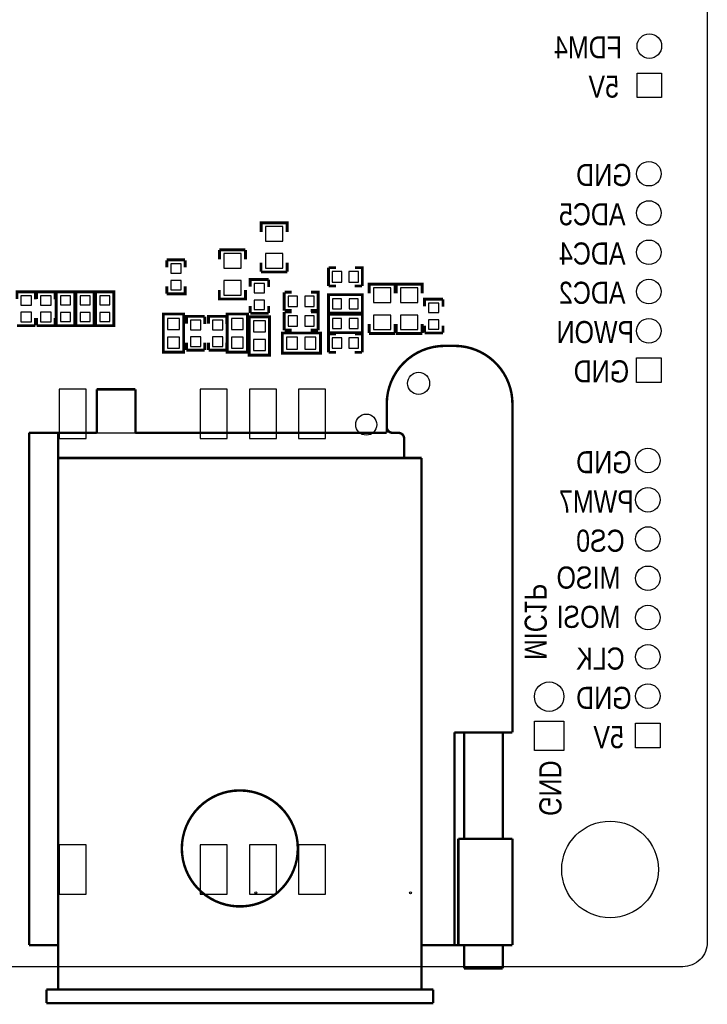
# Model space of a CAD drawing. Extents: x 0 to 360, y -1 to 107.
# Tile 13 of 15: x 324 to 360, y 0 to 51. Entities that reach past the tile are written whole.
import ezdxf
from ezdxf.enums import TextEntityAlignment as Align

# ---------------------------------------------------------------- set-up
doc = ezdxf.new("R2010")
doc.units = 0
doc.header["$MEASUREMENT"] = 0
for name, color, linetype in [('BG_OUTLINE', 6, 'CONTINUOUS'), ('BG_SILKSCREEN_BOTTOM', 7, 'CONTINUOUS'), ('PG_SILKSCREEN_BOTTOM', 7, 'CONTINUOUS'), ('PIN_BOTTOM', 1, 'CONTINUOUS')]:
    doc.layers.add(name, color=color, linetype=linetype)

msp = doc.modelspace()

# ---------------------------------------------------------------- linework, layer by layer
at = {"layer": 'BG_OUTLINE'}
msp.add_lwpolyline([(214.8544275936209, 3.15341), (214.8544275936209, 102.72141, -0.4142140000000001), (216.1244275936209, 103.99141), (358.6692275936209, 103.99141, -0.4142140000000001), (359.9392275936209, 102.72141), (359.9392275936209, 3.15341, -0.4142140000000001), (358.6692275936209, 1.883409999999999), (314.6764275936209, 1.883409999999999), (314.6764275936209, 3.102609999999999), (311.3236275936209, 3.102609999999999), (311.3236275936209, 1.883409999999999), (216.1244275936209, 1.883409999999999, -0.4142140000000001), (214.8544275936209, 3.15341)], format="xyb", dxfattribs=at)
at = {"layer": 'PG_SILKSCREEN_BOTTOM'}
for points, const_width in [([(336.8614225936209, 39.894408), (336.8614225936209, 40.36941399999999), (338.211432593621, 40.36941399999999), (338.211432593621, 39.894408)], 0.150012), ([(336.0524325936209, 38.972414), (334.7024225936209, 38.972414)], 0.150012), ([(334.707121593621, 38.482422), (334.707121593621, 38.957402)], 0.150012), ([(336.057131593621, 38.957402), (336.057131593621, 38.482422)], 0.150012), ([(331.979821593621, 38.056515), (331.979821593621, 38.431521)], 0.150012), ([(331.9814225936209, 38.445415), (332.9314325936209, 38.445415)], 0.150012), ([(332.929832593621, 38.056515), (332.929832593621, 38.431521)], 0.150012), ([(336.8567235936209, 37.834418), (336.8567235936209, 38.309398)], 0.150012), ([(338.2067335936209, 38.309398), (338.2067335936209, 37.834418)], 0.150012), ([(336.8614225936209, 37.819406), (338.211432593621, 37.819406)], 0.150012), ([(340.344422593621, 37.095405), (340.344422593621, 38.045415)], 0.150012), ([(340.7333225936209, 38.043815), (340.3583165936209, 38.043815)], 0.150012), ([(342.0944325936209, 37.095405), (342.0944325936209, 38.045415), (341.7194265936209, 38.045415)], 0.150012), ([(337.249432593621, 37.429415), (336.2994225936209, 37.429415), (336.2994225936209, 37.054409)], 0.150012), ([(337.251033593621, 37.418315), (337.251033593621, 37.04330899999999)], 0.150012), ([(342.449422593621, 36.719408), (342.449422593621, 37.194414), (343.799432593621, 37.194414), (343.799432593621, 36.719408)], 0.150012), ([(343.8464225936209, 36.719408), (343.8464225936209, 37.194414), (345.1964325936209, 37.194414), (345.1964325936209, 36.719408)], 0.150012), ([(325.184432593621, 36.79441499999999), (324.2344225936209, 36.79441499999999), (324.2344225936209, 36.419409)], 0.150012), ([(325.186033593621, 36.783315), (325.186033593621, 36.408309)], 0.150012), ([(326.2004325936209, 36.79441499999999), (325.250422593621, 36.79441499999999), (325.250422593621, 36.419409)], 0.150012), ([(326.202033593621, 36.783315), (326.202033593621, 36.408309)], 0.150012), ([(326.2664225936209, 36.719408), (326.2664225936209, 35.044405), (327.216432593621, 35.044405), (327.216432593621, 36.79441499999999), (326.2664225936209, 36.79441499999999), (326.2664225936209, 36.719408)], 0.150012), ([(327.2824225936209, 36.719408), (327.2824225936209, 35.044405), (328.232432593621, 35.044405), (328.232432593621, 36.79441499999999), (327.2824225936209, 36.79441499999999), (327.2824225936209, 36.719408)], 0.150012), ([(329.2484325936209, 35.119412), (329.2484325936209, 36.79441499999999), (328.298422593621, 36.79441499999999), (328.298422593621, 35.044405), (329.2484325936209, 35.044405), (329.2484325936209, 35.119412)], 0.150012), ([(331.979821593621, 36.706505), (331.979821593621, 37.081511)], 0.150012), ([(331.9814225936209, 36.695405), (332.9314325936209, 36.695405), (332.9314325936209, 37.070411)], 0.150012), ([(336.0524325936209, 36.897412), (336.0524325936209, 36.422406), (334.7024225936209, 36.422406), (334.7024225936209, 36.897412)], 0.150012), ([(338.0584225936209, 35.825405), (338.0584225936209, 36.775415)], 0.150012), ([(338.4473225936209, 36.773815), (338.0723165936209, 36.773815)], 0.150012), ([(339.808432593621, 35.825405), (339.808432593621, 36.775415), (339.4334265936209, 36.775415)], 0.150012), ([(342.0194255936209, 36.648415), (340.344422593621, 36.648415), (340.344422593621, 35.698405), (342.0944325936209, 35.698405), (342.0944325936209, 36.648415), (342.0194255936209, 36.648415)], 0.150012), ([(340.7333225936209, 37.093804), (340.3583165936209, 37.093804)], 0.150012), ([(342.083332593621, 37.093804), (341.7083265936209, 37.093804)], 0.150012), ([(346.266432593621, 36.41341499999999), (345.3164225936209, 36.41341499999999), (345.3164225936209, 36.038409)], 0.150012), ([(346.2680335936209, 36.402315), (346.2680335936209, 36.027309)], 0.150012), ([(332.8544205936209, 33.724418), (332.8544205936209, 35.649408), (331.8044345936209, 35.649408), (331.8044345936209, 33.67440600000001), (332.8544205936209, 33.67440600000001), (332.8544205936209, 33.724418)], 0.150012), ([(336.156420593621, 33.724418), (336.156420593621, 35.649408), (335.106434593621, 35.649408), (335.106434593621, 33.67440600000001), (336.156420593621, 33.67440600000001), (336.156420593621, 33.724418)], 0.150012), ([(337.249432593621, 35.679405), (336.2994225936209, 35.679405)], 0.150012), ([(336.3010225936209, 36.068305), (336.3010225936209, 35.693299)], 0.150012), ([(337.251033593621, 36.068305), (337.251033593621, 35.693299)], 0.150012), ([(338.0584225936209, 34.809405), (338.0584225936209, 35.759415)], 0.150012), ([(338.4473225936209, 35.823804), (338.0723165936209, 35.823804)], 0.150012), ([(338.4473225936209, 35.757815), (338.0723165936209, 35.757815)], 0.150012), ([(339.7973325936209, 35.823804), (339.4223265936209, 35.823804)], 0.150012), ([(339.808432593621, 34.809405), (339.808432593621, 35.759415), (339.4334265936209, 35.759415)], 0.150012), ([(340.419429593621, 34.682405), (342.0944325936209, 34.682405), (342.0944325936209, 35.632415), (340.344422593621, 35.632415), (340.344422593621, 34.682405), (340.419429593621, 34.682405)], 0.150012), ([(325.186033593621, 35.433305), (325.186033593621, 35.058299)], 0.150012), ([(325.2520225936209, 35.433305), (325.2520225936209, 35.058299)], 0.150012), ([(326.202033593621, 35.433305), (326.202033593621, 35.058299)], 0.150012), ([(333.9474325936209, 35.524415), (332.997422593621, 35.524415), (332.997422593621, 35.149409)], 0.150012), ([(333.9490335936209, 35.513315), (333.9490335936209, 35.138309)], 0.150012), ([(335.0904325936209, 35.524415), (334.140422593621, 35.524415), (334.140422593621, 35.149409)], 0.150012), ([(335.0920335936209, 35.513315), (335.0920335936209, 35.138309)], 0.150012), ([(336.2494345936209, 35.447402), (336.2494345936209, 33.522412), (337.2994205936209, 33.522412), (337.2994205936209, 35.497414), (336.2494345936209, 35.497414), (336.2494345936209, 35.447402)], 0.150012), ([(342.4447235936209, 34.659418), (342.4447235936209, 35.134398)], 0.150012), ([(343.7947335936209, 35.134398), (343.7947335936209, 34.659418)], 0.150012), ([(343.8417235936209, 34.659418), (343.8417235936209, 35.134398)], 0.150012), ([(345.1917335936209, 35.134398), (345.1917335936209, 34.659418)], 0.150012), ([(325.184432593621, 35.044405), (324.2344225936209, 35.044405)], 0.150012), ([(326.2004325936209, 35.044405), (325.250422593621, 35.044405)], 0.150012), ([(338.0084355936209, 33.616417), (339.933425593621, 33.616417), (339.933425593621, 34.666403), (337.9584235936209, 34.666403), (337.9584235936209, 33.616417), (338.0084355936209, 33.616417)], 0.150012), ([(338.4473225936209, 34.807804), (338.0723165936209, 34.807804)], 0.150012), ([(339.7973325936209, 34.807804), (339.4223265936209, 34.807804)], 0.150012), ([(340.344422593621, 33.666405), (340.344422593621, 34.616415)], 0.150012), ([(340.7333225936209, 34.614815), (340.3583165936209, 34.614815)], 0.150012), ([(342.0944325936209, 33.666405), (342.0944325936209, 34.616415), (341.7194265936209, 34.616415)], 0.150012), ([(342.449422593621, 34.644406), (343.799432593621, 34.644406)], 0.150012), ([(343.8464225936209, 34.644406), (345.1964325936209, 34.644406)], 0.150012), ([(346.266432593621, 34.663405), (345.3164225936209, 34.663405)], 0.150012), ([(345.3180225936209, 35.052305), (345.3180225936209, 34.677299)], 0.150012), ([(346.2680335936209, 35.052305), (346.2680335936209, 34.677299)], 0.150012), ([(332.9990225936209, 34.163305), (332.9990225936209, 33.788299)], 0.150012), ([(333.9490335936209, 34.163305), (333.9490335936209, 33.788299)], 0.150012), ([(334.142022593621, 34.163305), (334.142022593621, 33.788299)], 0.150012), ([(335.0920335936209, 34.163305), (335.0920335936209, 33.788299)], 0.150012), ([(333.9474325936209, 33.774405), (332.997422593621, 33.774405)], 0.150012), ([(335.0904325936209, 33.774405), (334.140422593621, 33.774405)], 0.150012), ([(340.7333225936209, 33.664804), (340.3583165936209, 33.664804)], 0.150012), ([(342.083332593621, 33.664804), (341.7083265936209, 33.664804)], 0.150012), ([(346.3608955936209, 33.99993199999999), (346.8610215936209, 33.99993199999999)], 0.127), ([(330.360927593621, 31.75000000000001), (328.3609315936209, 31.75000000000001)], 0.127), ([(328.3609315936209, 31.75000000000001), (328.3609315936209, 29.500068)], 0.127), ([(330.360927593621, 29.500068), (330.360927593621, 31.75000000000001)], 0.127), ([(343.3609015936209, 30.999938), (343.3609015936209, 29.800042)], 0.127), ([(349.8610155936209, 30.999938), (349.8610155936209, 13.999972)], 0.127), ([(326.360935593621, 29.500068), (324.861065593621, 29.500068)], 0.127), ([(324.861065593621, 2.999994), (324.861065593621, 29.500068)], 0.127), ([(326.360935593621, 28.200096), (326.360935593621, 29.500068)], 0.127), ([(326.360935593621, 29.500068), (328.3609315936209, 29.500068)], 0.127), ([(330.360927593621, 29.500068), (343.3609015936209, 29.500068)], 0.127), ([(343.3609015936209, 29.800042), (343.3609015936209, 29.500068)], 0.127), ([(343.6608755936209, 29.500068), (343.9611035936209, 29.500068)], 0.127), ([(344.261077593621, 29.20009400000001), (344.261077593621, 28.200096)], 0.127), ([(326.360935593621, 28.200096), (345.1609995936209, 28.200096)], 0.127), ([(326.360935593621, 28.200096), (326.360935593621, 0.7000239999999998)], 0.127), ([(345.1609995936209, 0.7000239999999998), (345.1609995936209, 28.200096)], 0.127), ([(346.8610215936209, 13.999972), (349.8610155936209, 13.999972)], 0.127), ([(346.8610215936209, 2.999994), (346.8610215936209, 13.999972)], 0.127), ([(347.3608935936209, 8.50011), (347.3608935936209, 13.999972)], 0.127), ([(349.3608895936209, 13.999972), (349.3608895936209, 8.50011)], 0.127), ([(347.0609195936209, 8.50011), (347.0609195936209, 2.999994)], 0.127), ([(347.0609195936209, 8.50011), (349.8610155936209, 8.50011)], 0.127), ([(349.8610155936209, 2.999994), (349.8610155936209, 8.50011)], 0.127), ([(326.360935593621, 2.999994), (324.861065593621, 2.999994)], 0.127), ([(346.8610215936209, 2.999994), (345.1609995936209, 2.999994)], 0.127), ([(346.8610215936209, 2.999994), (347.0609195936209, 2.999994)], 0.127), ([(349.8610155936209, 2.999994), (347.0609195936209, 2.999994)], 0.127), ([(347.3608935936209, 1.800097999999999), (347.3608935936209, 2.999994)], 0.127), ([(349.3608895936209, 2.999994), (349.3608895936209, 1.800097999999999)], 0.127), ([(347.3608935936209, 1.800097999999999), (349.3608895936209, 1.800097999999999)], 0.127), ([(345.7609475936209, 0.7000239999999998), (325.7609875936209, 0.7000239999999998)], 0.127), ([(325.7609875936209, 0), (325.7609875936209, 0.7000239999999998)], 0.127), ([(345.7609475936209, 0.7000239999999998), (345.7609475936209, 0)], 0.127), ([(345.7609475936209, 0), (325.7609875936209, 0)], 0.127)]:
    msp.add_lwpolyline(points, dxfattribs=dict(at, const_width=const_width))
at = {"layer": 'PG_SILKSCREEN_BOTTOM', "const_width": 0.127}
for points in [[(343.3609015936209, 30.999938, -0.414211), (346.3608955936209, 33.99993199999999)], [(346.8610215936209, 33.99993199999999, -0.414216), (349.8610155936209, 30.999938)], [(343.6608755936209, 29.500068, -0.414141), (343.3609015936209, 29.800042)], [(343.9611035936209, 29.500068, -0.41407), (344.261077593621, 29.20009400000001)], [(338.7609615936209, 8.000009, 0.999999), (332.761024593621, 8.000009, 1.000000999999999), (338.7609615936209, 8.000009)]]:
    msp.add_lwpolyline(points, format="xyb", dxfattribs=at)
at = {"layer": 'PG_SILKSCREEN_BOTTOM'}
msp.add_lwpolyline([(328.3609315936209, 29.500068), (330.360927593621, 29.500068)], dxfattribs=at)
at = {"layer": 'PIN_BOTTOM'}
for points in [[(356.3070275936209, 48.11141), (357.5770275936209, 48.11141), (357.5770275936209, 46.84140999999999), (356.3070275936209, 46.84140999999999)], [(337.986439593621, 39.419403), (337.986439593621, 40.16941399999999), (337.0864415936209, 40.16941399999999), (337.0864415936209, 39.419403)], [(334.927428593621, 38.772414), (334.927428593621, 38.022403), (335.827426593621, 38.022403), (335.827426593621, 38.772414)], [(337.986439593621, 38.019406), (337.986439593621, 38.769417), (337.0864415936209, 38.769417), (337.0864415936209, 38.019406)], [(332.1864255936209, 38.245402), (332.1864255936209, 37.755411), (332.7264295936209, 37.755411), (332.7264295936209, 38.245402)], [(340.5444355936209, 37.300408), (341.0344265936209, 37.300408), (341.0344265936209, 37.840412), (340.5444355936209, 37.840412)], [(341.4044285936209, 37.300408), (341.8944195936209, 37.300408), (341.8944195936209, 37.840412), (341.4044285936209, 37.840412)], [(332.1864255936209, 37.385409), (332.1864255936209, 36.895418), (332.7264295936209, 36.895418), (332.7264295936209, 37.385409)], [(334.927428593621, 37.372417), (334.927428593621, 36.622406), (335.827426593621, 36.622406), (335.827426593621, 37.372417)], [(337.044429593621, 36.739398), (337.044429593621, 37.22939), (336.5044255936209, 37.22939), (336.5044255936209, 36.739398)], [(343.5744395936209, 36.244403), (343.5744395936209, 36.994414), (342.6744415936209, 36.994414), (342.6744415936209, 36.244403)], [(344.971439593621, 36.244403), (344.971439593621, 36.994414), (344.0714415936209, 36.994414), (344.0714415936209, 36.244403)], [(324.9794295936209, 36.104398), (324.9794295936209, 36.59439), (324.439425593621, 36.59439), (324.439425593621, 36.104398)], [(325.9954295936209, 36.104398), (325.9954295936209, 36.59439), (325.4554255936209, 36.59439), (325.4554255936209, 36.104398)], [(327.001421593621, 36.114406), (327.001421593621, 36.58440699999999), (326.481433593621, 36.58440699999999), (326.481433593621, 36.114406)], [(328.0174215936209, 36.114406), (328.0174215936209, 36.58440699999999), (327.4974335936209, 36.58440699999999), (327.4974335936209, 36.114406)], [(328.513433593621, 36.58440699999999), (328.513433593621, 36.114406), (329.0334215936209, 36.114406), (329.0334215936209, 36.58440699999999)], [(337.044429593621, 35.879405), (337.044429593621, 36.369396), (336.5044255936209, 36.369396), (336.5044255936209, 35.879405)], [(338.258435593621, 36.030408), (338.7484265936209, 36.030408), (338.7484265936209, 36.570412), (338.258435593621, 36.570412)], [(339.1184285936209, 36.030408), (339.608419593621, 36.030408), (339.608419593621, 36.570412), (339.1184285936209, 36.570412)], [(340.554430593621, 35.913416), (341.0244315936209, 35.913416), (341.0244315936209, 36.433404), (340.554430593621, 36.433404)], [(341.4144235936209, 35.913416), (341.8844245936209, 35.913416), (341.8844245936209, 36.433404), (341.4144235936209, 36.433404)], [(346.0614295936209, 35.723398), (346.0614295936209, 36.21339), (345.521425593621, 36.21339), (345.521425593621, 35.723398)], [(324.9794295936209, 35.244405), (324.9794295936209, 35.734396), (324.439425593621, 35.734396), (324.439425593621, 35.244405)], [(325.9954295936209, 35.244405), (325.9954295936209, 35.734396), (325.4554255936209, 35.734396), (325.4554255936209, 35.244405)], [(327.001421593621, 35.254413), (327.001421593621, 35.724414), (326.481433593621, 35.724414), (326.481433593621, 35.254413)], [(328.0174215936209, 35.254413), (328.0174215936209, 35.724414), (327.4974335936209, 35.724414), (327.4974335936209, 35.254413)], [(328.513433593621, 35.724414), (328.513433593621, 35.254413), (329.0334215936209, 35.254413), (329.0334215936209, 35.724414)], [(332.0194335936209, 35.41441999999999), (332.0194335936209, 34.844418), (332.6394215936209, 34.844418), (332.6394215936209, 35.41441999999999)], [(333.742429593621, 34.834398), (333.742429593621, 35.32439), (333.202425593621, 35.32439), (333.202425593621, 34.834398)], [(334.8854295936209, 34.834398), (334.8854295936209, 35.32439), (334.3454255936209, 35.32439), (334.3454255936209, 34.834398)], [(335.3214335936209, 35.41441999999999), (335.3214335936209, 34.844418), (335.9414215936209, 34.844418), (335.9414215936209, 35.41441999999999)], [(337.0844345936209, 34.717406), (337.0844345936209, 35.287407), (336.4644455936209, 35.287407), (336.4644455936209, 34.717406)], [(338.258435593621, 35.014408), (338.7484265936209, 35.014408), (338.7484265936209, 35.554412), (338.258435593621, 35.554412)], [(339.1184285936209, 35.014408), (339.608419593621, 35.014408), (339.608419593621, 35.554412), (339.1184285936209, 35.554412)], [(341.0244315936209, 35.417404), (340.554430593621, 35.417404), (340.554430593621, 34.897416), (341.0244315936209, 34.897416)], [(341.8844245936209, 35.417404), (341.4144235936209, 35.417404), (341.4144235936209, 34.897416), (341.8844245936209, 34.897416)], [(343.5744395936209, 34.844406), (343.5744395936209, 35.594417), (342.6744415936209, 35.594417), (342.6744415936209, 34.844406)], [(344.971439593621, 34.844406), (344.971439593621, 35.594417), (344.0714415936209, 35.594417), (344.0714415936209, 34.844406)], [(346.0614295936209, 34.863405), (346.0614295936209, 35.353396), (345.521425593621, 35.353396), (345.521425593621, 34.863405)], [(332.0194335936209, 34.454401), (332.0194335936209, 33.8844), (332.6394215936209, 33.8844), (332.6394215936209, 34.454401)], [(333.742429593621, 33.974405), (333.742429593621, 34.464396), (333.202425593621, 34.464396), (333.202425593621, 33.974405)], [(334.8854295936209, 33.974405), (334.8854295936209, 34.464396), (334.3454255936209, 34.464396), (334.3454255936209, 33.974405)], [(335.3214335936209, 34.454401), (335.3214335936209, 33.8844), (335.9414215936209, 33.8844), (335.9414215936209, 34.454401)], [(337.0844345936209, 33.757387), (337.0844345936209, 34.327389), (336.4644455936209, 34.327389), (336.4644455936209, 33.757387)], [(338.738419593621, 34.451404), (338.1684175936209, 34.451404), (338.1684175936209, 33.831416), (338.738419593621, 33.831416)], [(339.6984375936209, 34.451404), (339.128435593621, 34.451404), (339.128435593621, 33.831416), (339.6984375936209, 33.831416)], [(340.5444355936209, 33.871408), (341.0344265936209, 33.871408), (341.0344265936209, 34.411412), (340.5444355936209, 34.411412)], [(341.4044285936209, 33.871408), (341.8944195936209, 33.871408), (341.8944195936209, 34.411412), (341.4044285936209, 34.411412)], [(356.2816275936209, 33.37941), (357.5516275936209, 33.37941), (357.5516275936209, 32.10941), (356.2816275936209, 32.10941)], [(326.4239275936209, 31.75381), (326.4239275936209, 29.21381), (327.8209275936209, 29.21381), (327.8209275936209, 31.75381)], [(333.713727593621, 31.75381), (333.713727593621, 29.21381), (335.1107275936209, 29.21381), (335.1107275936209, 31.75381)], [(336.2537275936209, 31.75381), (336.2537275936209, 29.21381), (337.650727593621, 29.21381), (337.650727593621, 31.75381)], [(338.7937275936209, 31.75381), (338.7937275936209, 29.21381), (340.1907275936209, 29.21381), (340.1907275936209, 31.75381)], [(350.9984275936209, 14.58341), (352.522427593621, 14.58341), (352.522427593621, 13.05941), (350.9984275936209, 13.05941)], [(356.2308275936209, 14.48181), (357.5008275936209, 14.48181), (357.5008275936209, 13.21181), (356.2308275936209, 13.21181)], [(326.4239275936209, 8.18261), (326.4239275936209, 5.642609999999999), (327.8209275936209, 5.642609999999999), (327.8209275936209, 8.18261)], [(333.713727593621, 8.18261), (333.713727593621, 5.642609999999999), (335.1107275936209, 5.642609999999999), (335.1107275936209, 8.18261)], [(336.2537275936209, 8.18261), (336.2537275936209, 5.642609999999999), (337.650727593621, 5.642609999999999), (337.650727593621, 8.18261)], [(338.7937275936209, 8.18261), (338.7937275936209, 5.642609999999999), (340.1907275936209, 5.642609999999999), (340.1907275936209, 8.18261)]]:
    msp.add_lwpolyline(points, close=True, dxfattribs=at)
for centre, radius in [((356.9420275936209, 49.50841), 0.635), ((356.9166275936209, 42.90441), 0.635), ((356.9166275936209, 40.87240999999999), 0.635), ((356.9166275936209, 38.84041), 0.635), ((356.9166275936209, 36.80841), 0.635), ((356.9166275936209, 34.77641), 0.635), ((345.0065165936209, 32.05861), 0.5715), ((342.2989275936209, 29.92501), 0.5461000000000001), ((356.8658275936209, 28.07081), 0.635), ((356.8658275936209, 26.03881), 0.635), ((356.8658275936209, 24.00681), 0.635), ((356.8658275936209, 21.97481), 0.635), ((356.8658275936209, 19.94281), 0.635), ((356.8658275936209, 17.91081), 0.635), ((351.7604275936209, 15.85341), 0.762), ((356.8658275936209, 15.87881), 0.635), ((354.910027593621, 6.912609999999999), 2.499995), ((336.584943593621, 5.708904), 0.050038), ((344.5849275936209, 5.708904), 0.050038)]:
    msp.add_circle(centre, radius, dxfattribs=at)

# ---------------------------------------------------------------- texts
at = {"layer": 'BG_SILKSCREEN_BOTTOM', "text_generation_flag": 2, "width": 0.844444}
for s, p in [('FDM4', (352.0144275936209, 48.87341)), ('5V', (353.7924275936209, 46.84140999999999)), ('GND', (353.1574275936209, 42.26941)), ('ADC5', (352.2684275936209, 40.23741)), ('ADC4', (352.2684275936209, 38.20541)), ('ADC2', (352.2684275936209, 36.17341)), ('PWON', (352.1414275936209, 34.14141)), ('GND', (353.0304275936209, 32.10941)), ('GND', (353.1574275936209, 27.41041)), ('PWM7', (352.2684275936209, 25.37841)), ('CS0', (353.1574275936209, 23.34641)), ('MISO', (352.1414275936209, 21.44141)), ('MOSI', (352.1414275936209, 19.40941)), ('CLK', (353.1574275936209, 17.25041)), ('GND', (353.1574275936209, 15.21841)), ('5V', (354.0464275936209, 13.18641))]:
    msp.add_text(s, height=1.143, dxfattribs=at).set_placement(p, align=Align.RIGHT)
for s, p in [('MIC1P', (350.4904275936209, 21.69541)), ('GND', (351.2524275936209, 12.55141))]:
    msp.add_text(s, height=1.143, rotation=270, dxfattribs=at).set_placement(p, align=Align.RIGHT)

doc.saveas('drawing.dxf')
